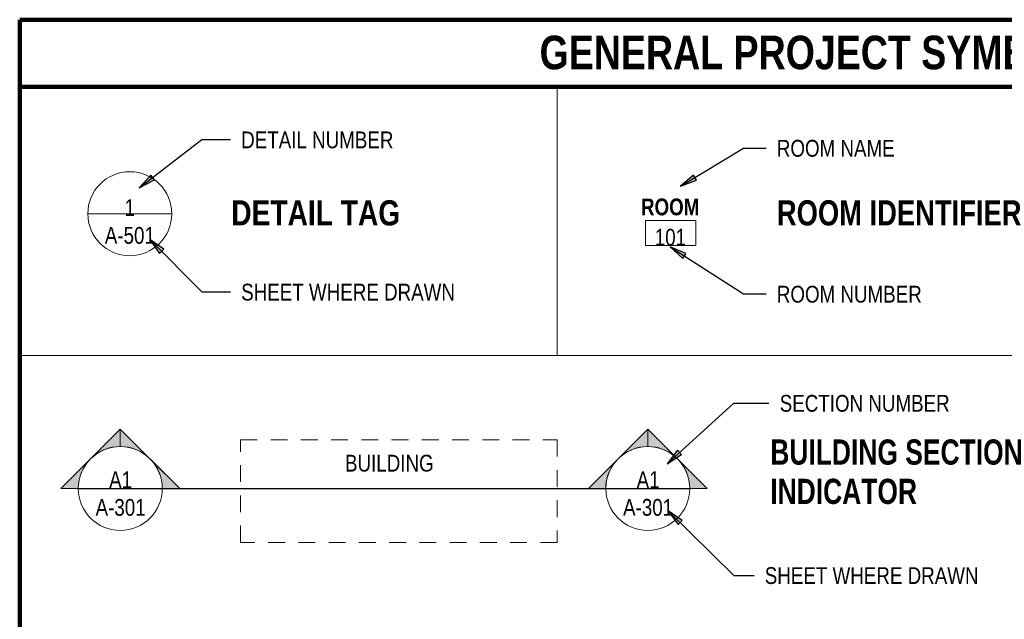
# Model space of a CAD drawing. Header units: feet. Extents: x 0 to 13.1, y 0.1 to 9.2.
# Tile 2 of 3: x 0.8 to 8.1, y 4.8 to 9.2. Entities that reach past the tile are written whole.
import ezdxf

# ---------------------------------------------------------------- set-up
doc = ezdxf.new("R2010")
doc.units = ezdxf.units.FT
doc.header["$MEASUREMENT"] = 0
doc.linetypes.add('Hidden 1_8_', pattern=[0.1875, 0.125, -0.0625])
for name, color, linetype, lineweight in [('A-AREA-IDEN', 2, 'Continuous', 20), ('A-DETL', 90, 'Continuous', 9), ('A-DETL-HDLN', 90, 'Hidden 1_8_', 9), ('A-DETL-THIN', 151, 'Continuous', 9)]:
    doc.layers.add(name, color=color, linetype=linetype, lineweight=lineweight)
doc.layers.add('G-ANNO-TEXT', color=2, linetype='Continuous')
doc.styles.add('Arial_3', font='arial.ttf', dxfattribs={"width": 0.8, "height": 0.125})
doc.styles.add('Arial_4', font='arial.ttf', dxfattribs={"width": 0.8, "height": 0.125})
doc.styles.add('Arial_B', font='arialbd.ttf', dxfattribs={"width": 0.8, "height": 0.125})
doc.styles.add('Arial_B_1', font='arialbd.ttf', dxfattribs={"width": 0.8, "height": 0.1875})
doc.styles.add('Arial_B_2', font='arialbd.ttf', dxfattribs={"width": 0.8, "height": 0.25})

# ---------------------------------------------------------------- blocks, each defined once
blk = doc.blocks.new('Room Tag_NAVFAC - Room Tag_1_8___NAVFAC-643298-GENERAL PROJECT SYMBOLS')
at = {"layer": 'A-AREA-IDEN'}
for p, q in [((14.5213, 27.526), (14.8963, 27.526)), ((14.5213, 27.526), (14.5213, 27.3385)), ((14.8963, 27.526), (14.5213, 27.526)), ((14.5213, 27.526), (14.5213, 27.3385)), ((14.8963, 27.526), (14.5213, 27.526)), ((14.5213, 27.526), (14.5213, 27.3385)), ((14.8963, 27.526), (14.8963, 27.3385)), ((14.8963, 27.3385), (14.8963, 27.526)), ((14.8963, 27.3385), (14.8963, 27.526)), ((14.5213, 27.3385), (14.8963, 27.3385)), ((14.5213, 27.3385), (14.8963, 27.3385)), ((14.5213, 27.3385), (14.8963, 27.3385))]:
    blk.add_line(p, q, dxfattribs=at)
blk = doc.blocks.new('Section Head - Filled_NAVFAC - Section Head - Filled_NAVFAC-735344-GENERAL PROJECT SYMBOLS')
at = {"lineweight": 9}
h = blk.add_hatch(color=256, dxfattribs=at)
edge = h.paths.add_edge_path()
edge.add_line((10.6129, 23.9723), (10.6129, 23.8428))
edge.add_arc((10.6129, 23.5303), 0.3125, 90, 135)
edge.add_line((10.392, 23.7513), (10.6129, 23.9723))
h = blk.add_hatch(color=256, dxfattribs=at)
edge = h.paths.add_edge_path()
edge.add_line((10.6129, 23.9723), (10.8339, 23.7513))
edge.add_arc((10.6129, 23.5303), 0.3125, 45, 90)
edge.add_line((10.6129, 23.8428), (10.6129, 23.9723))
h = blk.add_hatch(color=256, dxfattribs=at)
edge = h.paths.add_edge_path()
edge.add_line((10.171, 23.5303), (10.392, 23.7513))
edge.add_arc((10.6129, 23.5303), 0.3125, 135, 180)
edge.add_line((10.3004, 23.5303), (10.171, 23.5303))
h = blk.add_hatch(color=256, dxfattribs=at)
edge = h.paths.add_edge_path()
edge.add_line((11.0549, 23.5303), (10.9254, 23.5303))
edge.add_arc((10.6129, 23.5303), 0.3125, 0, 45)
edge.add_line((10.8339, 23.7513), (11.0549, 23.5303))
at = {"lineweight": 20}
for p, q in [((10.6129, 23.9723), (10.171, 23.5303)), ((10.6129, 23.9723), (10.392, 23.7513)), ((10.6129, 23.9723), (11.0549, 23.5303)), ((10.6129, 23.8428), (10.6129, 23.9723)), ((10.6129, 23.9723), (10.6129, 23.8428)), ((10.8339, 23.7513), (10.6129, 23.9723)), ((10.392, 23.7513), (10.171, 23.5303)), ((11.0549, 23.5303), (10.8339, 23.7513)), ((10.3004, 23.5303), (10.171, 23.5303)), ((10.171, 23.5303), (10.3004, 23.5303)), ((10.9254, 23.5303), (11.0549, 23.5303)), ((10.9254, 23.5303), (11.0549, 23.5303))]:
    blk.add_line(p, q, dxfattribs=at)
for start, end in [(0, 180), (0, 180), (90, 135), (45, 90), (135, 180), (0, 45), (180, 360), (180, 360)]:
    blk.add_arc((10.6129, 23.5303), 0.3125, start, end, dxfattribs=at)
blk = doc.blocks.new('Callout Head - Callout Head-740149-GENERAL PROJECT SYMBOLS')
at = {"lineweight": 20}
blk.add_line((10.371, 27.5759), (10.996, 27.5759), dxfattribs=at)
for start, end in [(0, 180), (180, 360)]:
    blk.add_arc((10.6835, 27.5759), 0.3125, start, end, dxfattribs=at)

msp = doc.modelspace()

# ---------------------------------------------------------------- hatches: boundary and pattern name
at = {"layer": 'G-ANNO-TEXT'}
for points in [[(1.6711, 7.9783), (1.7836, 8.037), (1.7568, 8.0719)], [(5.6994, 7.9896), (5.8178, 8.0356), (5.7949, 8.0733)], [(1.7497, 7.5942), (1.8222, 7.49), (1.8535, 7.5211)], [(5.6231, 7.5392), (5.7163, 7.4531), (5.7401, 7.4901)], [(5.599, 5.9248), (5.7064, 5.9925), (5.6768, 6.0251)], [(5.6072, 5.5743), (5.6809, 5.471), (5.7118, 5.5024)]]:
    msp.add_hatch(color=7, dxfattribs=at).paths.add_polyline_path(points)

# ---------------------------------------------------------------- linework, layer by layer
at = {"layer": 'A-DETL', "lineweight": 90}
for p, q in [((0.7815, 0.7299), (0.7815, 9.2299)), ((0.7815, 9.2299), (12.7815, 9.2299)), ((0.7815, 8.7299), (12.7815, 8.7299))]:
    msp.add_line(p, q, dxfattribs=at)
at = {"layer": 'A-DETL', "lineweight": 30}
msp.add_line((1.2179, 5.7398), (5.7683, 5.7398), dxfattribs=at)
at = {"layer": 'A-DETL-HDLN'}
for p, q in [((2.4246, 6.1024), (4.7815, 6.1024)), ((2.4246, 5.3386), (2.4246, 6.1024)), ((4.7815, 6.1024), (4.7815, 5.3386)), ((4.7815, 5.3386), (2.4246, 5.3386))]:
    msp.add_line(p, q, dxfattribs=at)
at = {"layer": 'A-DETL-THIN'}
for p, q in [((4.7815, 8.7299), (4.7815, 6.7299)), ((0.7815, 6.7299), (12.7815, 6.7299))]:
    msp.add_line(p, q, dxfattribs=at)
at = {"layer": 'G-ANNO-TEXT', "color": 7}
for p, q in [((1.6711, 7.9783), (2.1378, 8.3369)), ((2.1378, 8.3369), (2.3499, 8.3369)), ((5.6994, 7.9896), (6.169, 8.2744)), ((6.169, 8.2744), (6.3363, 8.2744)), ((1.7568, 8.0719), (1.6711, 7.9783)), ((1.7836, 8.037), (1.7568, 8.0719)), ((5.7949, 8.0733), (5.6994, 7.9896)), ((5.8178, 8.0356), (5.7949, 8.0733)), ((1.6711, 7.9783), (1.7836, 8.037)), ((5.6994, 7.9896), (5.8178, 8.0356)), ((1.7497, 7.5942), (1.8222, 7.49)), ((1.8535, 7.5211), (1.7497, 7.5942)), ((1.7497, 7.5942), (2.1378, 7.2039)), ((1.8222, 7.49), (1.8535, 7.5211)), ((5.6231, 7.5392), (5.7163, 7.4531)), ((5.7401, 7.4901), (5.6231, 7.5392)), ((5.6231, 7.5392), (6.169, 7.1882)), ((5.7163, 7.4531), (5.7401, 7.4901)), ((2.1378, 7.2039), (2.3499, 7.2039)), ((6.169, 7.1882), (6.3363, 7.1882)), ((5.599, 5.9248), (6.0962, 6.376)), ((6.0962, 6.376), (6.3576, 6.376)), ((5.6768, 6.0251), (5.599, 5.9248)), ((5.7064, 5.9925), (5.6768, 6.0251)), ((5.599, 5.9248), (5.7064, 5.9925)), ((5.6072, 5.5743), (5.6809, 5.471)), ((5.7118, 5.5024), (5.6072, 5.5743)), ((5.6072, 5.5743), (6.0962, 5.0937)), ((5.6809, 5.471), (5.7118, 5.5024)), ((6.0962, 5.0937), (6.2464, 5.0937))]:
    msp.add_line(p, q, dxfattribs=at)

# ---------------------------------------------------------------- block references
at = {"color": 250, "lineweight": 20}
for name, p in [('Callout Head - Callout Head-740149-GENERAL PROJECT SYMBOLS', (-9.0826, -19.7901)), ('Section Head - Filled_NAVFAC - Section Head - Filled_NAVFAC-735344-GENERAL PROJECT SYMBOLS', (-9.0826, -17.7901)), ('Section Head - Filled_NAVFAC - Section Head - Filled_NAVFAC-735344-GENERAL PROJECT SYMBOLS', (-5.1571, -17.7901))]:
    msp.add_blockref(name, p, dxfattribs=at)
at = {"layer": 'A-AREA-IDEN'}
msp.add_blockref('Room Tag_NAVFAC - Room Tag_1_8___NAVFAC-643298-GENERAL PROJECT SYMBOLS', (-9.0826, -19.7901), dxfattribs=at)

# ---------------------------------------------------------------- texts
at = {"lineweight": 9, "line_spacing_factor": 0.936439}
for s, insert, char_height, width, attachment_point, style in [('\\pxqc,t3.2,6.4,9.6,12.8,16,19.2,22.4,25.6,28.8,32,35.2,38.4,41.6,44.8,48,51.2,54.4,57.6,60.8,64,67.2,70.4,73.6,76.8,80,83.2,86.4,89.6,92.8,96,99.2,102.4;{1}', (1.6012, 7.7684), 0.125, 0.079055, 8, 'Arial_3'), ('\\pxqc,t3.2,6.4,9.6,12.8,16,19.2,22.4,25.6,28.8,32,35.2,38.4,41.6,44.8,48,51.2,54.4,57.6,60.8,64,67.2,70.4,73.6,76.8,80,83.2,86.4,89.6,92.8,96,99.2,102.4;{A-501}', (1.6014, 7.6233), 0.125, 0.372913, 5, 'Arial_3'), ('\\pxqc,t0.8,1.6,2.4,3.2,4,4.8,5.6,6.4,7.2,8,8.8,9.6,10.4,11.2,12,12.8,13.6,14.4,15.2,16,16.8,17.6,18.4,19.2,20,20.8,21.6,22.4,23.2,24,24.8,25.6;{A1}', (1.5326, 5.805), 0.125, 0.172913, 5, 'Arial_3'), ('\\pxqc,t0.8,1.6,2.4,3.2,4,4.8,5.6,6.4,7.2,8,8.8,9.6,10.4,11.2,12,12.8,13.6,14.4,15.2,16,16.8,17.6,18.4,19.2,20,20.8,21.6,22.4,23.2,24,24.8,25.6;{A1}', (5.4581, 5.805), 0.125, 0.172913, 5, 'Arial_3'), ('\\pxt8,16,24,32,40,48,56,64,72,80,88,96,104,112,120,128,136,144,152,160,168,176,184,192,200,208,216,224,232,240,248,256;{-\\L                    }', (1.2185, 5.7786), 0.0625, 0.023622, 1, 'Arial_4'), ('\\pxt8,16,24,32,40,48,56,64,72,80,88,96,104,112,120,128,136,144,152,160,168,176,184,192,200,208,216,224,232,240,248,256;{-\\L                    }', (1.2408, 5.7786), 0.0625, 0.023622, 1, 'Arial_4'), ('\\pxt8,16,24,32,40,48,56,64,72,80,88,96,104,112,120,128,136,144,152,160,168,176,184,192,200,208,216,224,232,240,248,256;{-\\L                    }', (1.2632, 5.7786), 0.0625, 0.023622, 1, 'Arial_4'), ('\\pxt8,16,24,32,40,48,56,64,72,80,88,96,104,112,120,128,136,144,152,160,168,176,184,192,200,208,216,224,232,240,248,256;{-\\L                    }', (1.2855, 5.7786), 0.0625, 0.023622, 1, 'Arial_4'), ('\\pxt8,16,24,32,40,48,56,64,72,80,88,96,104,112,120,128,136,144,152,160,168,176,184,192,200,208,216,224,232,240,248,256;{-\\L                    }', (1.3072, 5.7786), 0.0625, 0.023622, 1, 'Arial_4'), ('\\pxt8,16,24,32,40,48,56,64,72,80,88,96,104,112,120,128,136,144,152,160,168,176,184,192,200,208,216,224,232,240,248,256;{-\\L                    }', (1.3295, 5.7786), 0.0625, 0.023622, 1, 'Arial_4'), ('\\pxt8,16,24,32,40,48,56,64,72,80,88,96,104,112,120,128,136,144,152,160,168,176,184,192,200,208,216,224,232,240,248,256;{-\\L                    }', (1.3518, 5.7786), 0.0625, 0.023622, 1, 'Arial_4'), ('\\pxt8,16,24,32,40,48,56,64,72,80,88,96,104,112,120,128,136,144,152,160,168,176,184,192,200,208,216,224,232,240,248,256;{-\\L                    }', (1.3741, 5.7786), 0.0625, 0.023622, 1, 'Arial_4'), ('\\pxt8,16,24,32,40,48,56,64,72,80,88,96,104,112,120,128,136,144,152,160,168,176,184,192,200,208,216,224,232,240,248,256;{-\\L                    }', (1.3963, 5.7786), 0.0625, 0.023622, 1, 'Arial_4'), ('\\pxt8,16,24,32,40,48,56,64,72,80,88,96,104,112,120,128,136,144,152,160,168,176,184,192,200,208,216,224,232,240,248,256;{-\\L                    }', (1.4186, 5.7786), 0.0625, 0.023622, 1, 'Arial_4'), ('\\pxt8,16,24,32,40,48,56,64,72,80,88,96,104,112,120,128,136,144,152,160,168,176,184,192,200,208,216,224,232,240,248,256;{-\\L                    }', (1.4409, 5.7786), 0.0625, 0.023622, 1, 'Arial_4'), ('\\pxt8,16,24,32,40,48,56,64,72,80,88,96,104,112,120,128,136,144,152,160,168,176,184,192,200,208,216,224,232,240,248,256;{-\\L                    }', (1.4632, 5.7786), 0.0625, 0.023622, 1, 'Arial_4'), ('\\pxt8,16,24,32,40,48,56,64,72,80,88,96,104,112,120,128,136,144,152,160,168,176,184,192,200,208,216,224,232,240,248,256;{-\\L                    }', (1.4849, 5.7786), 0.0625, 0.023622, 1, 'Arial_4'), ('\\pxt8,16,24,32,40,48,56,64,72,80,88,96,104,112,120,128,136,144,152,160,168,176,184,192,200,208,216,224,232,240,248,256;{-\\L                    }', (1.5072, 5.7786), 0.0625, 0.023622, 1, 'Arial_4'), ('\\pxt8,16,24,32,40,48,56,64,72,80,88,96,104,112,120,128,136,144,152,160,168,176,184,192,200,208,216,224,232,240,248,256;{-\\L                    }', (1.5295, 5.7786), 0.0625, 0.023622, 1, 'Arial_4'), ('\\pxt8,16,24,32,40,48,56,64,72,80,88,96,104,112,120,128,136,144,152,160,168,176,184,192,200,208,216,224,232,240,248,256;{-\\L                    }', (1.5518, 5.7786), 0.0625, 0.023622, 1, 'Arial_4'), ('\\pxt8,16,24,32,40,48,56,64,72,80,88,96,104,112,120,128,136,144,152,160,168,176,184,192,200,208,216,224,232,240,248,256;{-\\L                    }', (1.5745, 5.7786), 0.0625, 0.023622, 1, 'Arial_4'), ('\\pxt8,16,24,32,40,48,56,64,72,80,88,96,104,112,120,128,136,144,152,160,168,176,184,192,200,208,216,224,232,240,248,256;{-\\L                    }', (1.5977, 5.7786), 0.0625, 0.023622, 1, 'Arial_4'), ('\\pxt8,16,24,32,40,48,56,64,72,80,88,96,104,112,120,128,136,144,152,160,168,176,184,192,200,208,216,224,232,240,248,256;{-\\L                    }', (1.6201, 5.7786), 0.0625, 0.023622, 1, 'Arial_4'), ('\\pxt8,16,24,32,40,48,56,64,72,80,88,96,104,112,120,128,136,144,152,160,168,176,184,192,200,208,216,224,232,240,248,256;{-\\L                    }', (1.6424, 5.7786), 0.0625, 0.023622, 1, 'Arial_4'), ('\\pxt8,16,24,32,40,48,56,64,72,80,88,96,104,112,120,128,136,144,152,160,168,176,184,192,200,208,216,224,232,240,248,256;{-\\L                    }', (1.6641, 5.7786), 0.0625, 0.023622, 1, 'Arial_4'), ('\\pxt8,16,24,32,40,48,56,64,72,80,88,96,104,112,120,128,136,144,152,160,168,176,184,192,200,208,216,224,232,240,248,256;{-\\L                    }', (1.6864, 5.7786), 0.0625, 0.023622, 1, 'Arial_4'), ('\\pxt8,16,24,32,40,48,56,64,72,80,88,96,104,112,120,128,136,144,152,160,168,176,184,192,200,208,216,224,232,240,248,256;{-\\L                    }', (1.7087, 5.7786), 0.0625, 0.023622, 1, 'Arial_4'), ('\\pxt8,16,24,32,40,48,56,64,72,80,88,96,104,112,120,128,136,144,152,160,168,176,184,192,200,208,216,224,232,240,248,256;{-\\L                    }', (1.731, 5.7786), 0.0625, 0.023622, 1, 'Arial_4'), ('\\pxt8,16,24,32,40,48,56,64,72,80,88,96,104,112,120,128,136,144,152,160,168,176,184,192,200,208,216,224,232,240,248,256;{-\\L                    }', (1.7532, 5.7786), 0.0625, 0.023622, 1, 'Arial_4'), ('\\pxt8,16,24,32,40,48,56,64,72,80,88,96,104,112,120,128,136,144,152,160,168,176,184,192,200,208,216,224,232,240,248,256;{-\\L                    }', (1.7755, 5.7786), 0.0625, 0.023622, 1, 'Arial_4'), ('\\pxt8,16,24,32,40,48,56,64,72,80,88,96,104,112,120,128,136,144,152,160,168,176,184,192,200,208,216,224,232,240,248,256;{-\\L                    }', (1.7978, 5.7786), 0.0625, 0.023622, 1, 'Arial_4'), ('\\pxt8,16,24,32,40,48,56,64,72,80,88,96,104,112,120,128,136,144,152,160,168,176,184,192,200,208,216,224,232,240,248,256;{-\\L                    }', (1.8201, 5.7786), 0.0625, 0.023622, 1, 'Arial_4'), ('\\pxt8,16,24,32,40,48,56,64,72,80,88,96,104,112,120,128,136,144,152,160,168,176,184,192,200,208,216,224,232,240,248,256;{-\\L                    }', (5.144, 5.7786), 0.0625, 0.023622, 1, 'Arial_4'), ('\\pxt8,16,24,32,40,48,56,64,72,80,88,96,104,112,120,128,136,144,152,160,168,176,184,192,200,208,216,224,232,240,248,256;{-\\L                    }', (5.1663, 5.7786), 0.0625, 0.023622, 1, 'Arial_4'), ('\\pxt8,16,24,32,40,48,56,64,72,80,88,96,104,112,120,128,136,144,152,160,168,176,184,192,200,208,216,224,232,240,248,256;{-\\L                    }', (5.1886, 5.7786), 0.0625, 0.023622, 1, 'Arial_4'), ('\\pxt8,16,24,32,40,48,56,64,72,80,88,96,104,112,120,128,136,144,152,160,168,176,184,192,200,208,216,224,232,240,248,256;{-\\L                    }', (5.2109, 5.7786), 0.0625, 0.023622, 1, 'Arial_4'), ('\\pxt8,16,24,32,40,48,56,64,72,80,88,96,104,112,120,128,136,144,152,160,168,176,184,192,200,208,216,224,232,240,248,256;{-\\L                    }', (5.2326, 5.7786), 0.0625, 0.023622, 1, 'Arial_4'), ('\\pxt8,16,24,32,40,48,56,64,72,80,88,96,104,112,120,128,136,144,152,160,168,176,184,192,200,208,216,224,232,240,248,256;{-\\L                    }', (5.2549, 5.7786), 0.0625, 0.023622, 1, 'Arial_4'), ('\\pxt8,16,24,32,40,48,56,64,72,80,88,96,104,112,120,128,136,144,152,160,168,176,184,192,200,208,216,224,232,240,248,256;{-\\L                    }', (5.2772, 5.7786), 0.0625, 0.023622, 1, 'Arial_4'), ('\\pxt8,16,24,32,40,48,56,64,72,80,88,96,104,112,120,128,136,144,152,160,168,176,184,192,200,208,216,224,232,240,248,256;{-\\L                    }', (5.2995, 5.7786), 0.0625, 0.023622, 1, 'Arial_4'), ('\\pxt8,16,24,32,40,48,56,64,72,80,88,96,104,112,120,128,136,144,152,160,168,176,184,192,200,208,216,224,232,240,248,256;{-\\L                    }', (5.3217, 5.7786), 0.0625, 0.023622, 1, 'Arial_4'), ('\\pxt8,16,24,32,40,48,56,64,72,80,88,96,104,112,120,128,136,144,152,160,168,176,184,192,200,208,216,224,232,240,248,256;{-\\L                    }', (5.344, 5.7786), 0.0625, 0.023622, 1, 'Arial_4'), ('\\pxt8,16,24,32,40,48,56,64,72,80,88,96,104,112,120,128,136,144,152,160,168,176,184,192,200,208,216,224,232,240,248,256;{-\\L                    }', (5.3663, 5.7786), 0.0625, 0.023622, 1, 'Arial_4'), ('\\pxt8,16,24,32,40,48,56,64,72,80,88,96,104,112,120,128,136,144,152,160,168,176,184,192,200,208,216,224,232,240,248,256;{-\\L                    }', (5.3886, 5.7786), 0.0625, 0.023622, 1, 'Arial_4'), ('\\pxt8,16,24,32,40,48,56,64,72,80,88,96,104,112,120,128,136,144,152,160,168,176,184,192,200,208,216,224,232,240,248,256;{-\\L                    }', (5.4104, 5.7786), 0.0625, 0.023622, 1, 'Arial_4'), ('\\pxt8,16,24,32,40,48,56,64,72,80,88,96,104,112,120,128,136,144,152,160,168,176,184,192,200,208,216,224,232,240,248,256;{-\\L                    }', (5.4327, 5.7786), 0.0625, 0.023622, 1, 'Arial_4'), ('\\pxt8,16,24,32,40,48,56,64,72,80,88,96,104,112,120,128,136,144,152,160,168,176,184,192,200,208,216,224,232,240,248,256;{-\\L                    }', (5.455, 5.7786), 0.0625, 0.023622, 1, 'Arial_4'), ('\\pxt8,16,24,32,40,48,56,64,72,80,88,96,104,112,120,128,136,144,152,160,168,176,184,192,200,208,216,224,232,240,248,256;{-\\L                    }', (5.4773, 5.7786), 0.0625, 0.023622, 1, 'Arial_4'), ('\\pxt8,16,24,32,40,48,56,64,72,80,88,96,104,112,120,128,136,144,152,160,168,176,184,192,200,208,216,224,232,240,248,256;{-\\L                    }', (5.4999, 5.7786), 0.0625, 0.023622, 1, 'Arial_4'), ('\\pxt8,16,24,32,40,48,56,64,72,80,88,96,104,112,120,128,136,144,152,160,168,176,184,192,200,208,216,224,232,240,248,256;{-\\L                    }', (5.5232, 5.7786), 0.0625, 0.023622, 1, 'Arial_4'), ('\\pxt8,16,24,32,40,48,56,64,72,80,88,96,104,112,120,128,136,144,152,160,168,176,184,192,200,208,216,224,232,240,248,256;{-\\L                    }', (5.5455, 5.7786), 0.0625, 0.023622, 1, 'Arial_4'), ('\\pxt8,16,24,32,40,48,56,64,72,80,88,96,104,112,120,128,136,144,152,160,168,176,184,192,200,208,216,224,232,240,248,256;{-\\L                    }', (5.5678, 5.7786), 0.0625, 0.023622, 1, 'Arial_4'), ('\\pxt8,16,24,32,40,48,56,64,72,80,88,96,104,112,120,128,136,144,152,160,168,176,184,192,200,208,216,224,232,240,248,256;{-\\L                    }', (5.5895, 5.7786), 0.0625, 0.023622, 1, 'Arial_4'), ('\\pxt8,16,24,32,40,48,56,64,72,80,88,96,104,112,120,128,136,144,152,160,168,176,184,192,200,208,216,224,232,240,248,256;{-\\L                    }', (5.6118, 5.7786), 0.0625, 0.023622, 1, 'Arial_4'), ('\\pxt8,16,24,32,40,48,56,64,72,80,88,96,104,112,120,128,136,144,152,160,168,176,184,192,200,208,216,224,232,240,248,256;{-\\L                    }', (5.6342, 5.7786), 0.0625, 0.023622, 1, 'Arial_4'), ('\\pxt8,16,24,32,40,48,56,64,72,80,88,96,104,112,120,128,136,144,152,160,168,176,184,192,200,208,216,224,232,240,248,256;{-\\L                    }', (5.6565, 5.7786), 0.0625, 0.023622, 1, 'Arial_4'), ('\\pxt8,16,24,32,40,48,56,64,72,80,88,96,104,112,120,128,136,144,152,160,168,176,184,192,200,208,216,224,232,240,248,256;{-\\L                    }', (5.6786, 5.7786), 0.0625, 0.023622, 1, 'Arial_4'), ('\\pxt8,16,24,32,40,48,56,64,72,80,88,96,104,112,120,128,136,144,152,160,168,176,184,192,200,208,216,224,232,240,248,256;{-\\L                    }', (5.7009, 5.7786), 0.0625, 0.023622, 1, 'Arial_4'), ('\\pxt8,16,24,32,40,48,56,64,72,80,88,96,104,112,120,128,136,144,152,160,168,176,184,192,200,208,216,224,232,240,248,256;{-\\L                    }', (5.7232, 5.7786), 0.0625, 0.023622, 1, 'Arial_4'), ('\\pxt8,16,24,32,40,48,56,64,72,80,88,96,104,112,120,128,136,144,152,160,168,176,184,192,200,208,216,224,232,240,248,256;{-\\L                    }', (5.7455, 5.7786), 0.0625, 0.023622, 1, 'Arial_4'), ('\\pxqc,t0.8,1.6,2.4,3.2,4,4.8,5.6,6.4,7.2,8,8.8,9.6,10.4,11.2,12,12.8,13.6,14.4,15.2,16,16.8,17.6,18.4,19.2,20,20.8,21.6,22.4,23.2,24,24.8,25.6;{A-301}', (1.5326, 5.5987), 0.125, 0.372913, 5, 'Arial_3'), ('\\pxqc,t0.8,1.6,2.4,3.2,4,4.8,5.6,6.4,7.2,8,8.8,9.6,10.4,11.2,12,12.8,13.6,14.4,15.2,16,16.8,17.6,18.4,19.2,20,20.8,21.6,22.4,23.2,24,24.8,25.6;{A-301}', (5.4581, 5.5987), 0.125, 0.372913, 5, 'Arial_3')]:
    msp.add_mtext(s, dxfattribs=dict(at, insert=insert, char_height=char_height, width=width, attachment_point=attachment_point, style=style))
at = {"layer": 'A-AREA-IDEN', "lineweight": 9, "insert": (5.6242, 7.6098), "char_height": 0.125, "width": 0.233386, "attachment_point": 5, "line_spacing_factor": 0.936439, "style": 'Arial_3'}
msp.add_mtext('\\pxqc,t0.2,0.4,0.6,0.8,1,1.2,1.4,1.6,1.8,2,2.2,2.4,2.6,2.8,3,3.2,3.4,3.6,3.8,4,4.2,4.4,4.6,4.8,5,5.2,5.4,5.6,5.8,6,6.2,6.4;{101}', dxfattribs=at)
at = {"layer": 'G-ANNO-TEXT', "color": 7, "lineweight": 50, "insert": (6.7615, 9.1109), "char_height": 0.25, "width": 11.883465, "attachment_point": 2, "line_spacing_factor": 0.936439, "style": 'Arial_B_2'}
msp.add_mtext('\\pxqc,t1.6,3.2,4.8,6.4,8,9.6,11.2,12.8,14.4,16,17.6,19.2,20.8,22.4,24,25.6,27.2,28.8,30.4,32,33.6,35.2,36.8,38.4,40,41.6,43.2,44.8,46.4,48,49.6,51.2;{GENERAL PROJECT SYMBOLS}', dxfattribs=at)
at = {"layer": 'G-ANNO-TEXT', "color": 7, "char_height": 0.125, "line_spacing_factor": 0.936439, "style": 'Arial_3', "bg_fill": 3, "box_fill_scale": 1.25, "bg_fill_color": 256, "bg_fill_true_color": 13158600, "bg_fill_transparency": 0}
for s, insert, width, attachment_point in [('\\pxt3.2,6.4,9.6,12.8,16,19.2,22.4,25.6,28.8,32,35.2,38.4,41.6,44.8,48,51.2,54.4,57.6,60.8,64,67.2,70.4,73.6,76.8,80,83.2,86.4,89.6,92.8,96,99.2,102.4;{DETAIL NUMBER}', (2.4299, 8.3976), 1.144561, 1), ('\\pxt3.2,6.4,9.6,12.8,16,19.2,22.4,25.6,28.8,32,35.2,38.4,41.6,44.8,48,51.2,54.4,57.6,60.8,64,67.2,70.4,73.6,76.8,80,83.2,86.4,89.6,92.8,96,99.2,102.4;{ROOM NAME}', (6.4163, 8.3351), 0.88371, 1), ('\\pxt3.2,6.4,9.6,12.8,16,19.2,22.4,25.6,28.8,32,35.2,38.4,41.6,44.8,48,51.2,54.4,57.6,60.8,64,67.2,70.4,73.6,76.8,80,83.2,86.4,89.6,92.8,96,99.2,102.4;{SHEET WHERE DRAWN}', (2.4299, 7.2645), 1.620135, 1), ('\\pxt3.2,6.4,9.6,12.8,16,19.2,22.4,25.6,28.8,32,35.2,38.4,41.6,44.8,48,51.2,54.4,57.6,60.8,64,67.2,70.4,73.6,76.8,80,83.2,86.4,89.6,92.8,96,99.2,102.4;{ROOM NUMBER}', (6.4163, 7.2489), 1.08571, 1), ('\\pxqc,t3.2,6.4,9.6,12.8,16,19.2,22.4,25.6,28.8,32,35.2,38.4,41.6,44.8,48,51.2,54.4,57.6,60.8,64,67.2,70.4,73.6,76.8,80,83.2,86.4,89.6,92.8,96,99.2,102.4;{BUILDING}', (3.5324, 5.9912), 0.667077, 2), ('\\pxt3.2,6.4,9.6,12.8,16,19.2,22.4,25.6,28.8,32,35.2,38.4,41.6,44.8,48,51.2,54.4,57.6,60.8,64,67.2,70.4,73.6,76.8,80,83.2,86.4,89.6,92.8,96,99.2,102.4;{SHEET WHERE DRAWN}', (6.3264, 5.1544), 1.620135, 1)]:
    msp.add_mtext(s, dxfattribs=dict(at, insert=insert, width=width, attachment_point=attachment_point))
at = {"layer": 'G-ANNO-TEXT', "color": 7, "char_height": 0.1875, "attachment_point": 1, "line_spacing_factor": 0.936439, "style": 'Arial_B_1'}
for s, insert, width in [('\\pxt0.53333,1.06667,1.6,2.13333,2.66667,3.2,3.73333,4.26667,4.8,5.33333,5.86667,6.4,6.93333,7.46667,8,8.53333,9.06667,9.6,10.13333,10.66667,11.2,11.73333,12.26667,12.8,13.33333,13.86667,14.4,14.93333,15.46667,16,16.53333,17.06667;{DETAIL TAG}', (2.3562, 7.8858), 1.258444), ('\\pxt0.53333,1.06667,1.6,2.13333,2.66667,3.2,3.73333,4.26667,4.8,5.33333,5.86667,6.4,6.93333,7.46667,8,8.53333,9.06667,9.6,10.13333,10.66667,11.2,11.73333,12.26667,12.8,13.33333,13.86667,14.4,14.93333,15.46667,16,16.53333,17.06667;{ROOM IDENTIFIER}', (6.4163, 7.8858), 1.900072), ('\\pxt0.53333,1.06667,1.6,2.13333,2.66667,3.2,3.73333,4.26667,4.8,5.33333,5.86667,6.4,6.93333,7.46667,8,8.53333,9.06667,9.6,10.13333,10.66667,11.2,11.73333,12.26667,12.8,13.33333,13.86667,14.4,14.93333,15.46667,16,16.53333,17.06667;{BUILDING SECTION\\PINDICATOR}', (6.3665, 6.1053), 2.032724)]:
    msp.add_mtext(s, dxfattribs=dict(at, insert=insert, width=width))

# ---------------------------------------------------------------- next in the draw order: texts
at = {"layer": 'A-AREA-IDEN', "lineweight": 9, "insert": (5.6224, 7.8353), "char_height": 0.125, "width": 0.43748, "attachment_point": 5, "line_spacing_factor": 0.936439, "style": 'Arial_B', "bg_fill": 3, "box_fill_scale": 1.25, "bg_fill_color": 256, "bg_fill_true_color": 13158600, "bg_fill_transparency": 0}
msp.add_mtext('\\pxqc,t1.6,3.2,4.8,6.4,8,9.6,11.2,12.8,14.4,16,17.6,19.2,20.8,22.4,24,25.6,27.2,28.8,30.4,32,33.6,35.2,36.8,38.4,40,41.6,43.2,44.8,46.4,48,49.6,51.2;{ROOM}', dxfattribs=at)
at = {"layer": 'G-ANNO-TEXT', "color": 7, "insert": (6.4376, 6.4367), "char_height": 0.125, "width": 1.277213, "attachment_point": 1, "line_spacing_factor": 0.936439, "style": 'Arial_3', "bg_fill": 3, "box_fill_scale": 1.25, "bg_fill_color": 256, "bg_fill_true_color": 13158600, "bg_fill_transparency": 0}
msp.add_mtext('\\pxt3.2,6.4,9.6,12.8,16,19.2,22.4,25.6,28.8,32,35.2,38.4,41.6,44.8,48,51.2,54.4,57.6,60.8,64,67.2,70.4,73.6,76.8,80,83.2,86.4,89.6,92.8,96,99.2,102.4;{SECTION NUMBER}', dxfattribs=at)

doc.saveas('drawing.dxf')
